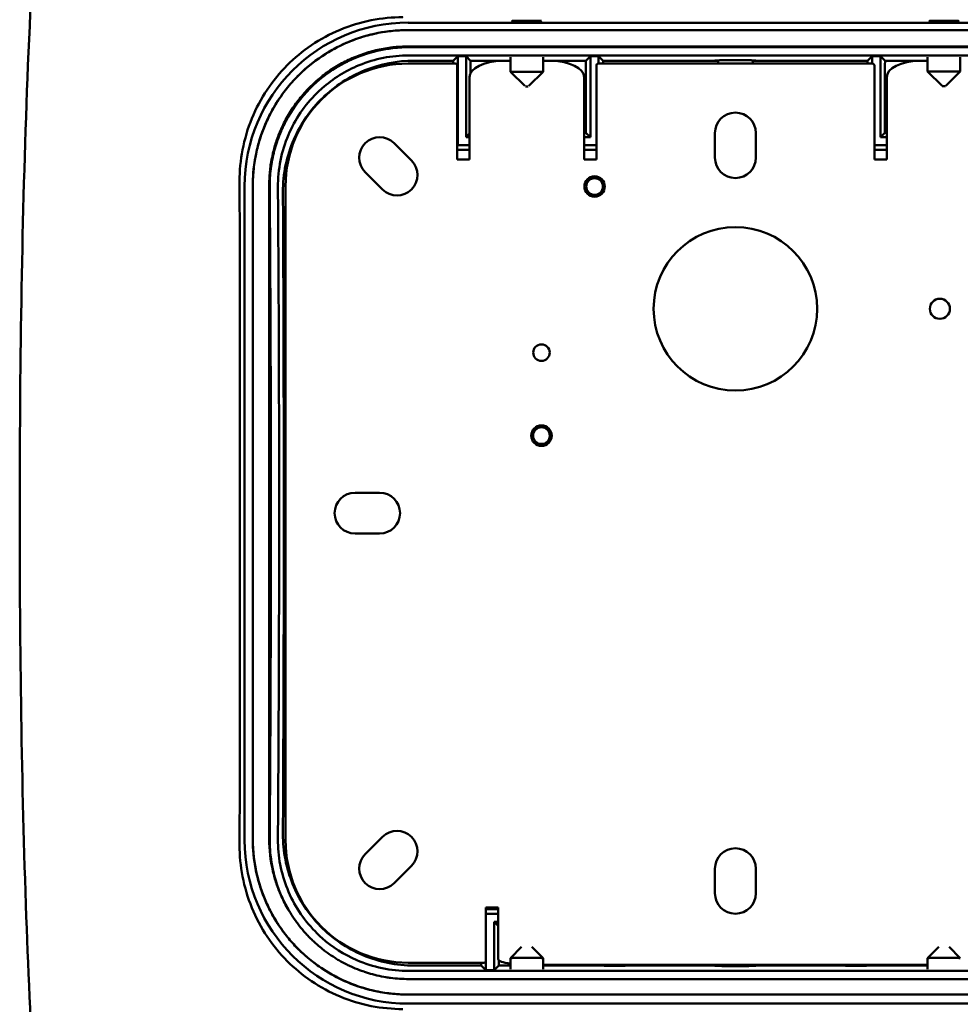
# Model space of a CAD drawing. Header units: millimetres. Extents: x 393 to 1646, y 391 to 1072.
# Tile 5 of 9: x 1110 to 1225, y 534 to 654. Entities that reach past the tile are written whole.
import ezdxf

# ---------------------------------------------------------------- set-up
doc = ezdxf.new("R2010")
doc.units = ezdxf.units.MM
doc.header["$LTSCALE"] = 4
doc.layers.add('Visibile (ISO)', color=7, linetype='Continuous', lineweight=50)

msp = doc.modelspace()

# ---------------------------------------------------------------- linework, layer by layer
at = {"layer": 'Visibile (ISO)'}
for p, q in [((1170.28, 654.19), (1170.29, 654.19)), ((1170.29, 654.19), (1173.28, 654.19)), ((1221.21, 654.24), (1221.17, 654.2)), ((1221.21, 654.24), (1221.3, 654.24)), ((1221.3, 654.24), (1221.61, 654.24)), ((1221.61, 654.24), (1224.35, 654.24)), ((1224.35, 654.24), (1224.39, 654.2)), ((1157.28, 654), (1237.28, 654)), ((1157.28, 653.1), (1237.28, 653.1)), ((1157.28, 653.09), (1237.28, 653.09)), ((1157.28, 651.09), (1237.28, 651.09)), ((1237.21, 651.01), (1157.35, 651.01)), ((1237.21, 651), (1157.35, 651)), ((1237.21, 650), (1157.35, 650)), ((1162.78, 649.35), (1158, 649.35)), ((1162.78, 649.35), (1163.35, 649.91)), ((1163.35, 649.91), (1164.35, 649.91)), ((1163.35, 649.91), (1163.35, 639)), ((1164.35, 649.91), (1164.91, 649.35)), ((1164.35, 640), (1164.35, 649.91)), ((1169.78, 649.35), (1164.91, 649.35)), ((1168.78, 649.33), (1169.78, 649.33)), ((1169.78, 647.99), (1169.78, 649.79)), ((1173.78, 647.99), (1173.78, 649.79)), ((1178.98, 649.35), (1173.78, 649.35)), ((1173.78, 649.33), (1174.78, 649.33)), ((1178.98, 649.35), (1179.55, 649.91)), ((1179.55, 649.91), (1180.55, 649.91)), ((1179.55, 649.91), (1179.55, 640)), ((1180.55, 649.91), (1181.11, 649.35)), ((1180.55, 649), (1180.55, 649.91)), ((1195.18, 649.35), (1181.11, 649.35)), ((1213.45, 649.35), (1199.38, 649.35)), ((1213.45, 649.35), (1214.01, 649.91)), ((1214.01, 649.91), (1215.01, 649.91)), ((1214.01, 649), (1214.01, 649.91)), ((1215.01, 649.91), (1215.58, 649.35)), ((1215.01, 640), (1215.01, 649.91)), ((1220.78, 649.35), (1215.58, 649.35)), ((1219.78, 649.33), (1220.78, 649.33)), ((1220.78, 648.04), (1220.78, 649.79)), ((1224.78, 648.04), (1224.78, 649.79)), ((1163.03, 649), (1157.28, 649)), ((1163.28, 637.25), (1163.28, 648.75)), ((1180.28, 648.75), (1180.28, 637.25)), ((1214.03, 649), (1180.53, 649)), ((1214.28, 637.25), (1214.28, 648.75)), ((1164.78, 639.99), (1164.78, 647.33)), ((1169.78, 647.99), (1173.78, 647.99)), ((1171.52, 646.26), (1169.78, 647.99)), ((1172.04, 646.26), (1173.78, 647.99)), ((1178.78, 647.33), (1178.78, 639.99)), ((1215.78, 639.99), (1215.78, 647.33)), ((1220.78, 648.04), (1224.78, 648.04)), ((1222.56, 646.26), (1220.78, 648.04)), ((1223, 646.26), (1224.78, 648.04)), ((1171.95, 646.19), (1171.61, 646.19)), ((1222.98, 646.24), (1222.58, 646.24)), ((1164.35, 640), (1164.78, 640.43)), ((1164.78, 640), (1164.35, 640)), ((1164.78, 639.99), (1164.78, 638)), ((1178.78, 640.54), (1179.01, 640.54)), ((1179.55, 640), (1178.78, 640)), ((1178.78, 638), (1178.78, 639.99)), ((1179.55, 640), (1179.01, 640.54)), ((1194.78, 637.5), (1194.78, 640.5)), ((1199.78, 640.5), (1199.78, 637.5)), ((1215.01, 640), (1215.55, 640.54)), ((1215.78, 640), (1215.01, 640)), ((1215.55, 640.54), (1215.78, 640.54)), ((1215.78, 639.99), (1215.78, 638)), ((1155.56, 639.25), (1157.68, 637.13)), ((1163.35, 639), (1163.28, 638.93)), ((1164.78, 638.46), (1163.28, 638.46)), ((1163.35, 639), (1164.78, 639)), ((1178.78, 639), (1180.28, 639)), ((1180.28, 638.46), (1178.78, 638.46)), ((1215.78, 639), (1214.28, 639)), ((1215.78, 638.46), (1214.28, 638.46)), ((1164.78, 637.25), (1163.28, 637.25)), ((1164.78, 638), (1164.78, 637.25)), ((1178.78, 637.25), (1178.78, 638)), ((1180.28, 637.25), (1178.78, 637.25)), ((1215.78, 637.25), (1214.28, 637.25)), ((1215.78, 638), (1215.78, 637.25)), ((1154.15, 633.6), (1152.02, 635.72)), ((1137.28, 554), (1137.28, 634)), ((1138.28, 554.1), (1138.28, 634.1)), ((1138.28, 554.1), (1138.29, 634.1)), ((1140.28, 554.1), (1140.29, 634.1)), ((1142.28, 634), (1142.28, 554)), ((1150.78, 596.5), (1153.78, 596.5)), ((1153.78, 591.5), (1150.78, 591.5)), ((1152.02, 552.28), (1154.15, 554.4)), ((1157.68, 550.87), (1155.56, 548.75)), ((1194.78, 547.5), (1194.78, 550.5)), ((1199.78, 550.5), (1199.78, 547.5)), ((1166.78, 539.25), (1166.78, 545.75)), ((1166.78, 545.75), (1168.28, 545.75)), ((1168.28, 545.75), (1168.28, 545)), ((1166.78, 545.55), (1168.28, 545.55)), ((1166.78, 545), (1168.28, 545)), ((1168.28, 542.73), (1168.28, 545)), ((1167.78, 544), (1168.28, 544)), ((1167.78, 544), (1168.28, 543.5)), ((1167.78, 538.09), (1167.78, 544)), ((1168.28, 542.73), (1168.28, 539.42)), ((1171.15, 540.93), (1169.78, 539.56)), ((1172.41, 540.93), (1173.78, 539.56)), ((1222.15, 540.93), (1220.78, 539.56)), ((1223.4, 540.93), (1224.78, 539.56)), ((1157.28, 539), (1166.53, 539)), ((1158, 538.65), (1166.21, 538.65)), ((1166.78, 538.09), (1166.21, 538.65)), ((1166.78, 538.09), (1166.78, 539.24)), ((1168.34, 538.65), (1167.78, 538.09)), ((1168.34, 538.65), (1169.78, 538.65)), ((1169.78, 539.56), (1169.78, 538.21)), ((1173.78, 539.56), (1173.78, 538.21)), ((1173.78, 538.73), (1220.78, 538.73)), ((1173.78, 538.65), (1181.21, 538.65)), ((1181.26, 538.6), (1181.21, 538.65)), ((1181.28, 538.73), (1181.26, 538.6)), ((1183.79, 538.6), (1181.26, 538.6)), ((1183.78, 538.73), (1183.79, 538.6)), ((1183.84, 538.65), (1183.79, 538.6)), ((1183.84, 538.65), (1195.18, 538.65)), ((1199.38, 538.65), (1210.71, 538.65)), ((1210.76, 538.6), (1210.71, 538.65)), ((1210.78, 538.73), (1210.76, 538.6)), ((1213.29, 538.6), (1210.76, 538.6)), ((1213.28, 538.73), (1213.29, 538.6)), ((1213.34, 538.65), (1213.29, 538.6)), ((1213.34, 538.65), (1220.78, 538.65)), ((1220.78, 539.56), (1220.78, 538.21)), ((1157.35, 538), (1237.21, 538)), ((1167.78, 538.09), (1166.78, 538.09)), ((1157.35, 537), (1237.21, 537)), ((1237.28, 535.11), (1157.28, 535.11)), ((1237.28, 535.1), (1157.28, 535.1)), ((1237.28, 534), (1157.28, 534))]:
    msp.add_line(p, q, dxfattribs=at)
for centre, radius in [((1180.07, 633.96), 1.25), ((1180.07, 633.96), 1.02), ((1197.28, 619), 10), ((1222.28, 619), 1.23), ((1173.57, 613.64), 1.01), ((1173.57, 603.48), 1.25), ((1173.57, 603.48), 1.02)]:
    msp.add_circle(centre, radius, dxfattribs=at)
for centre, radius, start, end in [((1157.28, 634), 15, 90, 180), ((1163.03, 648.75), 0.25, 0, 90), ((1180.53, 648.75), 0.25, 90, 180), ((1214.03, 648.75), 0.25, 0, 90), ((1197.28, 640.5), 2.5, 0, 180), ((1153.79, 637.49), 2.5, 45, 225), ((1197.28, 637.5), 2.5, 180, 0), ((1155.91, 635.37), 2.5, 225, 45), ((1150.78, 594), 2.5, 90, 270), ((1153.78, 594), 2.5, 270, 90), ((1155.91, 552.63), 2.5, 315, 135), ((1157.28, 554.1), 19, 179.9993, 193.25), ((1157.28, 554.1), 17, 179.9993, 193.2501), ((1157.28, 554), 15, 180, 270), ((1197.28, 550.5), 2.5, 0, 180), ((1153.79, 550.51), 2.5, 135, 315), ((1197.28, 547.5), 2.5, 180, 270), ((1197.28, 547.5), 2.5, 270, 0), ((1166.53, 539.25), 0.25, 270, 0)]:
    msp.add_arc(centre, radius, start, end, dxfattribs=at)
msp.add_ellipse((1171.78, 654.21), major_axis=(1.8, 0), ratio=0.017455, dxfattribs=at)
for centre, major_axis, ratio, start_param, end_param in [((1222.78, 654.21), (1.8, 0), 0.017455, 2.645767, 6.77898), ((1222.78, 654.21), (1.8, 0), 0.017455, 1.07391, 2.068613), ((1157.28, 634), (-14.15, 14.15), 0.999695, 5.497939, 7.068431), ((1157.01, 594), (0, -335), 0.017455, 1.735722, 1.736776), ((1168.78, 647.33), (-4, 0), 0.5, 4.712389, 6.283185), ((1170.68, 594), (0, 335), 0.017455, 1.404817, 1.409415), ((1174.78, 647.33), (4, 0), 0.5, 0, 1.570796), ((1173.21, 594), (0, 335), 0.017455, 4.851769, 4.878369), ((1186.88, 594), (0, 335), 0.017455, 1.404817, 1.405871), ((1197.28, 649.37), (-2.5, 0), 0.017455, 2.570694, 6.854087), ((1207.68, 594), (0, -335), 0.017455, 1.735722, 1.736775), ((1221.34, 594), (0, -335), 0.017455, 4.546411, 4.57301), ((1219.78, 647.33), (-4, 0), 0.5, 4.712389, 6.283185), ((1130.86, 594), (0, 335), 0.017455, 4.590844, 4.833937), ((1157.28, 554), (-14.15, -14.15), 0.999695, 5.497939, 7.068431), ((1160.45, 594), (0, -335), 0.017455, 1.404818, 1.405871), ((1172.28, 539.42), (-4, 0), 0.173648, 0, 0.895782), ((1174.11, 594), (0, 335), 0.017455, 1.734811, 1.736775), ((1171.78, 539.56), (-2, 0), 0.017452, 3.141593, 6.283185), ((1175.45, 594), (0, -335), 0.017455, 1.404818, 1.40505), ((1189.61, 594), (0, 335), 0.017455, 1.736543, 1.736775), ((1197.28, 538.63), (2.5, 0), 0.017455, 2.570694, 6.854087), ((1204.95, 594), (0, -335), 0.017455, 1.404817, 1.40505), ((1219.11, 594), (0, 335), 0.017455, 1.736543, 1.736776), ((1222.78, 539.56), (-2, 0), 0.017452, 3.141593, 6.283185)]:
    msp.add_ellipse(centre, major_axis=major_axis, ratio=ratio, start_param=start_param, end_param=end_param, dxfattribs=at)
for points, knots in [([(1109.78, 594), (1109.78, 611.27), (1110.02, 628.59), (1111.31, 662.58), (1112.35, 679.36), (1116.13, 711.22), (1118.78, 726.51), (1127.21, 753.09), (1132.65, 765), (1144.01, 778.14), (1147.38, 781.31), (1156.8, 788.25), (1163.5, 791.53), (1176.64, 795.45), (1183.06, 796.49), (1192.07, 797.1), (1194.68, 797.18), (1197.28, 797.18)], [0, 0, 0, 0, 5.180434, 5.180434, 10.322427, 10.322427, 15.256179, 15.256179, 19.504039, 19.504039, 21.003995, 21.003995, 23.269108, 23.269108, 25.20007, 25.20007, 25.98097, 25.98097, 25.98097, 25.98097]), ([(1197.28, 797.18), (1206.87, 797.18), (1216.7, 796.03), (1233.17, 790.67), (1240.22, 786.84), (1250.61, 778.26), (1254.56, 773.83), (1262.09, 763.09), (1265.4, 756.5), (1271.45, 741.19), (1273.91, 732.25), (1278.3, 711.61), (1279.94, 699.69), (1282.6, 673.14), (1283.44, 658.34), (1284.56, 627.09), (1284.78, 610.52), (1284.78, 594)], [0, 0, 0, 0, 2.87654, 2.87654, 5.316728, 5.316728, 7.249789, 7.249789, 9.689693, 9.689693, 12.711757, 12.711757, 16.507434, 16.507434, 21.032995, 21.032995, 25.988816, 25.988816, 25.988816, 25.988816]), ([(1156.61, 654.67), (1156.61, 654.67), (1156.61, 654.67), (1156.61, 654.67), (1155.35, 654.67), (1154.05, 654.55), (1151.46, 654.04), (1150.18, 653.65), (1147.72, 652.62), (1146.54, 651.99), (1144.36, 650.51), (1143.37, 649.68), (1141.6, 647.9), (1140.77, 646.89), (1139.3, 644.7), (1138.67, 643.52), (1137.66, 641.05), (1137.28, 639.76), (1136.78, 637.17), (1136.66, 635.87), (1136.66, 634.62)], [12.117028, 12.117028, 12.117028, 12.117028, 12.117045, 12.117045, 12.117045, 12.494833, 12.494833, 12.872621, 12.872621, 13.250409, 13.250409, 13.628197, 13.628197, 14.008399, 14.008399, 14.388601, 14.388601, 14.768804, 14.768804, 15.148374, 15.148374, 15.148374, 15.148374]), ([(1140.29, 642.59), (1140.6, 643.22), (1140.95, 643.83), (1141.71, 645.01), (1142.12, 645.57), (1143.01, 646.66), (1143.48, 647.18), (1144.49, 648.16), (1145.02, 648.63), (1146.12, 649.49), (1146.7, 649.89), (1147.89, 650.63), (1148.5, 650.96), (1149.77, 651.56), (1150.43, 651.83), (1151.75, 652.29), (1152.43, 652.48), (1153.79, 652.79), (1154.48, 652.9), (1155.87, 653.06), (1156.57, 653.09), (1157.28, 653.09)], [0, 0, 0, 0, 0.210736, 0.210736, 0.421472, 0.421472, 0.632208, 0.632208, 0.842944, 0.842944, 1.05368, 1.05368, 1.264415, 1.264415, 1.475151, 1.475151, 1.685887, 1.685887, 1.896623, 1.896623, 2.107359, 2.107359, 2.107359, 2.107359]), ([(1157.28, 653.1), (1154.81, 653.1), (1152.36, 652.62), (1149.07, 651.27), (1148.12, 650.78), (1147.21, 650.21)], [0, 0, 0, 0, 0.740978, 0.740978, 1.063562, 1.063562, 1.063562, 1.063562]), ([(1142.08, 641.7), (1142.36, 642.26), (1142.67, 642.81), (1143.35, 643.86), (1143.72, 644.36), (1144.51, 645.34), (1144.94, 645.8), (1145.84, 646.68), (1146.31, 647.1), (1147.3, 647.87), (1147.81, 648.23), (1148.88, 648.89), (1149.43, 649.19), (1150.56, 649.72), (1151.15, 649.96), (1152.33, 650.37), (1152.94, 650.54), (1154.16, 650.82), (1154.78, 650.92), (1156.02, 651.06), (1156.65, 651.09), (1157.28, 651.09)], [0, 0, 0, 0, 0.210736, 0.210736, 0.421472, 0.421472, 0.632208, 0.632208, 0.842944, 0.842944, 1.05368, 1.05368, 1.264415, 1.264415, 1.475151, 1.475151, 1.685887, 1.685887, 1.896623, 1.896623, 2.107359, 2.107359, 2.107359, 2.107359]), ([(1157.35, 651.01), (1156.18, 651.01), (1155.02, 650.89), (1152.73, 650.41), (1151.62, 650.06), (1148.53, 648.71), (1146.69, 647.44), (1144.17, 644.84), (1143.32, 643.71), (1142.61, 642.49)], [-2.6896, -2.6896, -2.6896, -2.6896, -2.339885, -2.339885, -1.989784, -1.989784, -1.326995, -1.326995, -0.903033, -0.903033, -0.903033, -0.903033]), ([(1157.35, 651), (1156.6, 651), (1155.86, 650.95), (1155.12, 650.85), (1154.56, 650.78), (1154.02, 650.68), (1153.47, 650.55), (1153.29, 650.51), (1153.11, 650.47), (1152.93, 650.42), (1152.59, 650.33), (1152.26, 650.22), (1151.93, 650.11)], [0, 0, 0, 0, 0.2108613, 0.2108613, 0.2108613, 0.3690072, 0.3690072, 0.3690072, 0.4217225, 0.4217225, 0.4217225, 0.5210716, 0.5210716, 0.5210716, 0.5210716]), ([(1158, 649.35), (1155.94, 649.35), (1153.9, 648.95), (1150.06, 647.4), (1148.31, 646.26), (1145.32, 643.37), (1144.12, 641.63), (1142.85, 638.7), (1142.51, 637.65), (1142.07, 635.49), (1141.96, 634.39), (1141.96, 633.28)], [0, 0, 0, 0, 0.618817, 0.618817, 1.242912, 1.242912, 1.873993, 1.873993, 2.207675, 2.207675, 2.541203, 2.541203, 2.541203, 2.541203]), ([(1147.21, 650.21), (1146.03, 649.47), (1144.93, 648.61), (1143.43, 647.13), (1142.97, 646.62), (1142.53, 646.08)], [1.0635618, 1.0635618, 1.0635618, 1.0635618, 1.4827095, 1.4827095, 1.6919168, 1.6919168, 1.6919168, 1.6919168]), ([(1151.93, 650.11), (1151.91, 650.11), (1151.88, 650.1), (1151.86, 650.09), (1151.69, 650.03), (1151.51, 649.97), (1151.34, 649.9), (1151.08, 649.8), (1150.82, 649.7), (1150.56, 649.59), (1150.47, 649.55), (1150.39, 649.51), (1150.3, 649.47), (1150.14, 649.4), (1149.97, 649.32), (1149.8, 649.23), (1149.72, 649.19), (1149.63, 649.15), (1149.55, 649.11), (1149.3, 648.98), (1149.06, 648.85), (1148.82, 648.71), (1148.66, 648.61), (1148.5, 648.52), (1148.34, 648.42), (1148.02, 648.22), (1147.72, 648.01), (1147.41, 647.8), (1147.26, 647.69), (1147.11, 647.58), (1146.97, 647.46), (1146.67, 647.24), (1146.38, 647), (1146.11, 646.75), (1145.97, 646.63), (1145.83, 646.5), (1145.69, 646.38), (1145.55, 646.25), (1145.42, 646.11), (1145.28, 645.98)], [0.5210716, 0.5210716, 0.5210716, 0.5210716, 0.5271531, 0.5271531, 0.5271531, 0.5798685, 0.5798685, 0.5798685, 0.6589414, 0.6589414, 0.6589414, 0.6852991, 0.6852991, 0.6852991, 0.7380144, 0.7380144, 0.7380144, 0.764372, 0.764372, 0.764372, 0.843445, 0.843445, 0.843445, 0.8961603, 0.8961603, 0.8961603, 1.001591, 1.001591, 1.001591, 1.0543063, 1.0543063, 1.0543063, 1.1597369, 1.1597369, 1.1597369, 1.2124522, 1.2124522, 1.2124522, 1.2664421, 1.2664421, 1.2664421, 1.2664421]), ([(1157.35, 650), (1155.26, 650), (1153.2, 649.59), (1149.61, 648.12), (1148.08, 647.16), (1146.74, 645.98)], [0, 0, 0, 0, 0.625099, 0.625099, 1.163751, 1.163751, 1.163751, 1.163751]), ([(1142.53, 646.08), (1141.41, 644.7), (1140.49, 643.18), (1139.28, 640.32), (1138.89, 639.05), (1138.32, 636.16), (1138.28, 634.89), (1138.28, 634.1)], [1.691917, 1.691917, 1.691917, 1.691917, 2.224301, 2.224301, 2.620889, 2.620889, 3.105591, 3.105591, 3.105591, 3.105591]), ([(1145.28, 645.98), (1145.22, 645.91), (1145.16, 645.85), (1145.1, 645.79), (1145.03, 645.72), (1144.97, 645.65), (1144.9, 645.58), (1144.78, 645.45), (1144.65, 645.31), (1144.53, 645.17), (1144.47, 645.1), (1144.41, 645.03), (1144.35, 644.96), (1144.17, 644.74), (1143.99, 644.52), (1143.82, 644.3), (1143.71, 644.16), (1143.6, 644.01), (1143.49, 643.85), (1143.28, 643.55), (1143.07, 643.24), (1142.88, 642.92), (1142.78, 642.77), (1142.69, 642.61), (1142.59, 642.45), (1142.41, 642.12), (1142.23, 641.79), (1142.07, 641.46), (1141.99, 641.29), (1141.91, 641.12), (1141.83, 640.95), (1141.68, 640.61), (1141.54, 640.27), (1141.41, 639.92), (1141.35, 639.74), (1141.28, 639.57), (1141.22, 639.39), (1141.11, 639.03), (1141, 638.68), (1140.9, 638.32), (1140.86, 638.14), (1140.81, 637.95), (1140.77, 637.77), (1140.69, 637.41), (1140.62, 637.04), (1140.56, 636.67), (1140.53, 636.49), (1140.5, 636.3), (1140.48, 636.12), (1140.43, 635.75), (1140.4, 635.38), (1140.38, 635.01), (1140.36, 634.63), (1140.35, 634.26), (1140.35, 633.89)], [1.266442, 1.266442, 1.266442, 1.266442, 1.291525, 1.291525, 1.291525, 1.317883, 1.317883, 1.317883, 1.370598, 1.370598, 1.370598, 1.396956, 1.396956, 1.396956, 1.476029, 1.476029, 1.476029, 1.528744, 1.528744, 1.528744, 1.634175, 1.634175, 1.634175, 1.68689, 1.68689, 1.68689, 1.792321, 1.792321, 1.792321, 1.845036, 1.845036, 1.845036, 1.950467, 1.950467, 1.950467, 2.003182, 2.003182, 2.003182, 2.108613, 2.108613, 2.108613, 2.161328, 2.161328, 2.161328, 2.266758, 2.266758, 2.266758, 2.319474, 2.319474, 2.319474, 2.424904, 2.424904, 2.424904, 2.530335, 2.530335, 2.530335, 2.530335]), ([(1146.74, 645.98), (1146.52, 645.79), (1146.31, 645.59), (1144.63, 643.93), (1143.44, 642.19), (1142.2, 639.26), (1141.88, 638.22), (1141.45, 636.08), (1141.34, 634.99), (1141.35, 633.89)], [1.163751, 1.163751, 1.163751, 1.163751, 1.250015, 1.250015, 1.87487, 1.87487, 2.202594, 2.202594, 2.530335, 2.530335, 2.530335, 2.530335]), ([(1138.79, 638.46), (1138.86, 638.74), (1138.93, 639.03), (1139.09, 639.59), (1139.18, 639.87), (1139.37, 640.43), (1139.47, 640.71), (1139.68, 641.25), (1139.79, 641.53), (1140.03, 642.06), (1140.16, 642.33), (1140.29, 642.59)], [2.1073591, 2.1073591, 2.1073591, 2.1073591, 2.1954803, 2.1954803, 2.2836015, 2.2836015, 2.3717228, 2.3717228, 2.459844, 2.459844, 2.5479652, 2.5479652, 2.5479652, 2.5479652]), ([(1142.61, 642.49), (1142.22, 641.8), (1141.87, 641.09), (1141.31, 639.7), (1141.09, 639.03), (1140.91, 638.36)], [-0.9030332, -0.9030332, -0.9030332, -0.9030332, -0.6639544, -0.6639544, -0.4534561, -0.4534561, -0.4534561, -0.4534561]), ([(1140.74, 638), (1140.8, 638.25), (1140.86, 638.51), (1141.01, 639.01), (1141.09, 639.27), (1141.25, 639.76), (1141.34, 640.01), (1141.53, 640.5), (1141.63, 640.75), (1141.85, 641.23), (1141.96, 641.46), (1142.08, 641.7)], [2.1073591, 2.1073591, 2.1073591, 2.1073591, 2.1954803, 2.1954803, 2.2836015, 2.2836015, 2.3717228, 2.3717228, 2.459844, 2.459844, 2.5479652, 2.5479652, 2.5479652, 2.5479652]), ([(1138.29, 634.1), (1138.29, 634.29), (1138.29, 634.49), (1138.3, 634.95), (1138.31, 635.21), (1138.35, 635.76), (1138.38, 636.05), (1138.46, 636.68), (1138.51, 637.02), (1138.63, 637.72), (1138.71, 638.1), (1138.79, 638.46)], [2.5479652, 2.5479652, 2.5479652, 2.5479652, 2.6592936, 2.6592936, 2.7706219, 2.7706219, 2.8819502, 2.8819502, 2.9932786, 2.9932786, 3.1046069, 3.1046069, 3.1046069, 3.1046069]), ([(1140.29, 634.1), (1140.29, 634.27), (1140.29, 634.45), (1140.3, 634.87), (1140.31, 635.09), (1140.35, 635.58), (1140.37, 635.85), (1140.44, 636.41), (1140.48, 636.71), (1140.59, 637.34), (1140.66, 637.67), (1140.74, 638)], [2.5479652, 2.5479652, 2.5479652, 2.5479652, 2.6592936, 2.6592936, 2.7706219, 2.7706219, 2.8819502, 2.8819502, 2.9932786, 2.9932786, 3.1046069, 3.1046069, 3.1046069, 3.1046069]), ([(1140.34, 633.89), (1140.41, 624.66), (1140.45, 615.44), (1140.53, 582.81), (1140.37, 558.28), (1140.34, 554.11)], [-1.743169, -1.743169, -1.743169, -1.743169, -1.250331, -1.250331, 0, 0, 0, 0]), ([(1140.35, 633.89), (1140.35, 633.68), (1140.35, 633.48), (1140.35, 633.27), (1140.35, 633.12), (1140.36, 632.97), (1140.36, 632.82), (1140.36, 632.76), (1140.36, 632.71), (1140.36, 632.66), (1140.36, 632.56), (1140.36, 632.46), (1140.36, 632.36), (1140.36, 632.31), (1140.36, 632.26), (1140.36, 632.2), (1140.36, 632.1), (1140.36, 632), (1140.36, 631.9), (1140.36, 631.85), (1140.36, 631.8), (1140.36, 631.75), (1140.36, 631.64), (1140.36, 631.54), (1140.37, 631.43), (1140.37, 631.38), (1140.37, 631.32), (1140.37, 631.27), (1140.37, 631.16), (1140.37, 631.05), (1140.37, 630.93), (1140.37, 630.87), (1140.37, 630.82), (1140.37, 630.76), (1140.37, 630.64), (1140.37, 630.52), (1140.37, 630.39), (1140.37, 630.33), (1140.37, 630.27), (1140.37, 630.2), (1140.38, 630.01), (1140.38, 629.82), (1140.38, 629.61), (1140.38, 629.48), (1140.38, 629.34), (1140.38, 629.2), (1140.38, 628.92), (1140.38, 628.63), (1140.39, 628.32), (1140.39, 628.17), (1140.39, 628.02), (1140.39, 627.86), (1140.39, 627.39), (1140.4, 626.9), (1140.4, 626.38), (1140.4, 626.03), (1140.4, 625.68), (1140.4, 625.31), (1140.41, 624.58), (1140.41, 623.8), (1140.42, 622.99), (1140.42, 622.58), (1140.42, 622.17), (1140.42, 621.74), (1140.43, 620.89), (1140.43, 620), (1140.44, 619.07), (1140.44, 618.6), (1140.44, 618.13), (1140.44, 617.65), (1140.45, 616.68), (1140.45, 615.68), (1140.46, 614.64), (1140.46, 614.12), (1140.46, 613.59), (1140.46, 613.05), (1140.46, 611.98), (1140.47, 610.87), (1140.47, 609.73), (1140.47, 609.16), (1140.47, 608.58), (1140.48, 608), (1140.48, 606.82), (1140.48, 605.62), (1140.48, 604.38), (1140.49, 603.76), (1140.49, 603.13), (1140.49, 602.5), (1140.49, 601.23), (1140.49, 599.93), (1140.49, 598.6), (1140.49, 597.94), (1140.49, 597.27), (1140.49, 596.59), (1140.49, 595.57), (1140.49, 594.54), (1140.49, 593.49), (1140.49, 593.14), (1140.49, 592.79), (1140.49, 592.44), (1140.49, 591.73), (1140.49, 591.02), (1140.49, 590.3), (1140.49, 589.94), (1140.49, 589.58), (1140.49, 589.22), (1140.49, 588.68), (1140.49, 588.13), (1140.49, 587.58), (1140.49, 587.39), (1140.49, 587.21), (1140.49, 587.02), (1140.49, 586.75), (1140.49, 586.47), (1140.49, 586.19), (1140.49, 586.1), (1140.49, 586.01), (1140.49, 585.91), (1140.49, 585.73), (1140.49, 585.54), (1140.49, 585.35), (1140.49, 585.26), (1140.49, 585.17), (1140.49, 585.07), (1140.49, 584.89), (1140.49, 584.7), (1140.49, 584.51), (1140.49, 584.42), (1140.49, 584.32), (1140.49, 584.23), (1140.49, 584.05), (1140.48, 583.86), (1140.48, 583.67), (1140.48, 583.58), (1140.48, 583.49), (1140.48, 583.4), (1140.48, 583.12), (1140.48, 582.85), (1140.48, 582.57), (1140.48, 582.39), (1140.48, 582.21), (1140.48, 582.02), (1140.48, 581.66), (1140.48, 581.3), (1140.48, 580.94), (1140.48, 580.76), (1140.48, 580.58), (1140.48, 580.4), (1140.48, 580.04), (1140.48, 579.68), (1140.47, 579.32), (1140.47, 579.14), (1140.47, 578.97), (1140.47, 578.79), (1140.47, 578.25), (1140.47, 577.72), (1140.47, 577.19), (1140.47, 576.84), (1140.47, 576.48), (1140.46, 576.13), (1140.46, 575.07), (1140.46, 574.01), (1140.45, 572.95), (1140.45, 572.24), (1140.45, 571.52), (1140.44, 570.8), (1140.44, 569.37), (1140.43, 567.91), (1140.42, 566.41), (1140.42, 565.66), (1140.42, 564.9), (1140.41, 564.13), (1140.41, 562.97), (1140.4, 561.78), (1140.39, 560.56), (1140.39, 560.16), (1140.39, 559.74), (1140.38, 559.33), (1140.38, 558.5), (1140.37, 557.65), (1140.37, 556.78), (1140.36, 555.91), (1140.36, 555.02), (1140.35, 554.11)], [-12.085049, -12.085049, -12.085049, -12.085049, -12.023855, -12.023855, -12.023855, -11.97796, -11.97796, -11.97796, -11.962662, -11.962662, -11.962662, -11.932065, -11.932065, -11.932065, -11.916766, -11.916766, -11.916766, -11.88617, -11.88617, -11.88617, -11.870871, -11.870871, -11.870871, -11.840274, -11.840274, -11.840274, -11.824976, -11.824976, -11.824976, -11.794379, -11.794379, -11.794379, -11.779081, -11.779081, -11.779081, -11.748484, -11.748484, -11.748484, -11.733186, -11.733186, -11.733186, -11.68729, -11.68729, -11.68729, -11.656694, -11.656694, -11.656694, -11.5955, -11.5955, -11.5955, -11.564903, -11.564903, -11.564903, -11.473113, -11.473113, -11.473113, -11.411919, -11.411919, -11.411919, -11.289532, -11.289532, -11.289532, -11.228338, -11.228338, -11.228338, -11.105951, -11.105951, -11.105951, -11.044757, -11.044757, -11.044757, -10.92237, -10.92237, -10.92237, -10.861177, -10.861177, -10.861177, -10.738789, -10.738789, -10.738789, -10.677596, -10.677596, -10.677596, -10.555208, -10.555208, -10.555208, -10.494015, -10.494015, -10.494015, -10.371628, -10.371628, -10.371628, -10.310434, -10.310434, -10.310434, -10.218644, -10.218644, -10.218644, -10.188047, -10.188047, -10.188047, -10.126853, -10.126853, -10.126853, -10.096256, -10.096256, -10.096256, -10.050361, -10.050361, -10.050361, -10.035063, -10.035063, -10.035063, -10.012115, -10.012115, -10.012115, -10.004466, -10.004466, -10.004466, -9.989168, -9.989168, -9.989168, -9.981518, -9.981518, -9.981518, -9.96622, -9.96622, -9.96622, -9.958571, -9.958571, -9.958571, -9.943272, -9.943272, -9.943272, -9.935623, -9.935623, -9.935623, -9.912676, -9.912676, -9.912676, -9.897377, -9.897377, -9.897377, -9.86678, -9.86678, -9.86678, -9.851482, -9.851482, -9.851482, -9.820885, -9.820885, -9.820885, -9.805587, -9.805587, -9.805587, -9.759691, -9.759691, -9.759691, -9.729095, -9.729095, -9.729095, -9.637304, -9.637304, -9.637304, -9.576111, -9.576111, -9.576111, -9.453723, -9.453723, -9.453723, -9.39253, -9.39253, -9.39253, -9.300739, -9.300739, -9.300739, -9.270143, -9.270143, -9.270143, -9.208949, -9.208949, -9.208949, -9.147755, -9.147755, -9.147755, -9.147755]), ([(1141.35, 554.11), (1141.43, 566.41), (1141.47, 574.7), (1141.53, 608.03), (1141.41, 625.41), (1141.36, 632.44), (1141.35, 633.17), (1141.35, 633.89)], [-12.085049, -12.085049, -12.085049, -12.085049, -11.257412, -11.257412, -9.366026, -9.366026, -9.147755, -9.147755, -9.147755, -9.147755]), ([(1141.96, 633.28), (1141.98, 630.71), (1141.99, 628.13), (1142.05, 613.58), (1142.07, 601.56), (1142.06, 581.03), (1142.04, 572.52), (1141.99, 560.93), (1141.98, 557.82), (1141.96, 554.72)], [3.858719, 3.858719, 3.858719, 3.858719, 4.638123, 4.638123, 8.247778, 8.247778, 10.806208, 10.806208, 11.744705, 11.744705, 11.744705, 11.744705]), ([(1197.28, 390.82), (1187.69, 390.82), (1177.85, 391.97), (1161.38, 397.33), (1154.33, 401.16), (1143.94, 409.74), (1140, 414.17), (1132.46, 424.92), (1129.15, 431.52), (1123.1, 446.82), (1120.64, 455.76), (1116.26, 476.41), (1114.62, 488.33), (1111.96, 514.88), (1111.12, 529.69), (1110, 560.93), (1109.78, 577.49), (1109.78, 594)], [0, 0, 0, 0, 2.877562, 2.877562, 5.317628, 5.317628, 7.250702, 7.250702, 9.691442, 9.691442, 12.713461, 12.713461, 16.509581, 16.509581, 21.035256, 21.035256, 25.988815, 25.988815, 25.988815, 25.988815]), ([(1284.78, 594), (1284.78, 576.73), (1284.54, 559.41), (1283.25, 525.42), (1282.2, 508.64), (1278.42, 476.78), (1275.78, 461.49), (1267.35, 434.91), (1261.9, 423), (1250.54, 409.86), (1247.17, 406.69), (1237.76, 399.75), (1231.05, 396.47), (1217.92, 392.55), (1211.5, 391.51), (1202.49, 390.9), (1199.88, 390.82), (1197.28, 390.82)], [0, 0, 0, 0, 5.180435, 5.180435, 10.322529, 10.322529, 15.256228, 15.256228, 19.503991, 19.503991, 21.00396, 21.00396, 23.269089, 23.269089, 25.200011, 25.200011, 25.980971, 25.980971, 25.980971, 25.980971]), ([(1140.34, 554.11), (1140.33, 552.95), (1140.45, 551.78), (1140.74, 550.31), (1140.82, 549.97), (1140.91, 549.64)], [-2.6895714, -2.6895714, -2.6895714, -2.6895714, -2.3398706, -2.3398706, -2.2374279, -2.2374279, -2.2374279, -2.2374279]), ([(1140.35, 554.11), (1140.34, 553.37), (1140.39, 552.62), (1140.48, 551.88), (1140.55, 551.33), (1140.65, 550.78), (1140.77, 550.24), (1140.81, 550.06), (1140.85, 549.88), (1140.9, 549.7), (1141, 549.34), (1141.1, 548.98), (1141.22, 548.63), (1141.28, 548.45), (1141.34, 548.27), (1141.4, 548.1), (1141.5, 547.84), (1141.61, 547.58), (1141.72, 547.32), (1141.75, 547.23), (1141.79, 547.15), (1141.83, 547.06), (1141.9, 546.89), (1141.98, 546.72), (1142.06, 546.56), (1142.1, 546.47), (1142.15, 546.39), (1142.19, 546.31), (1142.31, 546.06), (1142.45, 545.81), (1142.59, 545.57), (1142.68, 545.41), (1142.77, 545.25), (1142.87, 545.09), (1143.06, 544.77), (1143.27, 544.46), (1143.48, 544.16), (1143.59, 544.01), (1143.7, 543.86), (1143.81, 543.71), (1144.04, 543.41), (1144.27, 543.13), (1144.52, 542.84), (1144.64, 542.7), (1144.77, 542.57), (1144.89, 542.43), (1145.02, 542.29), (1145.15, 542.16), (1145.28, 542.02)], [0, 0, 0, 0, 0.210859, 0.210859, 0.210859, 0.369003, 0.369003, 0.369003, 0.421718, 0.421718, 0.421718, 0.527148, 0.527148, 0.527148, 0.579862, 0.579862, 0.579862, 0.658935, 0.658935, 0.658935, 0.685292, 0.685292, 0.685292, 0.738007, 0.738007, 0.738007, 0.764364, 0.764364, 0.764364, 0.843436, 0.843436, 0.843436, 0.896151, 0.896151, 0.896151, 1.001581, 1.001581, 1.001581, 1.054295, 1.054295, 1.054295, 1.159725, 1.159725, 1.159725, 1.21244, 1.21244, 1.21244, 1.265379, 1.265379, 1.265379, 1.265379]), ([(1141.35, 554.11), (1141.33, 552.02), (1141.73, 549.96), (1143.28, 546.09), (1144.43, 544.33), (1146.16, 542.56), (1146.44, 542.28), (1146.74, 542.02)], [0, 0, 0, 0, 0.625099, 0.625099, 1.250015, 1.250015, 1.368156, 1.368156, 1.368156, 1.368156]), ([(1141.96, 554.72), (1141.96, 552.63), (1142.36, 550.57), (1143.93, 546.7), (1145.09, 544.93), (1148.04, 541.95), (1149.78, 540.76), (1152.71, 539.51), (1153.74, 539.19), (1155.85, 538.76), (1156.92, 538.65), (1158, 538.65)], [0, 0, 0, 0, 0.630217, 0.630217, 1.263537, 1.263537, 1.894457, 1.894457, 2.218148, 2.218148, 2.541658, 2.541658, 2.541658, 2.541658]), ([(1136.66, 553.38), (1136.66, 552.13), (1136.78, 550.83), (1137.28, 548.24), (1137.66, 546.96), (1138.67, 544.49), (1139.3, 543.3), (1140.76, 541.11), (1141.6, 540.1), (1143.36, 538.32), (1144.36, 537.49), (1146.54, 536.02), (1147.72, 535.38), (1150.18, 534.35), (1151.46, 533.96), (1154.05, 533.45), (1155.35, 533.33), (1156.61, 533.33)], [3.025795, 3.025795, 3.025795, 3.025795, 3.405399, 3.405399, 3.785601, 3.785601, 4.165803, 4.165803, 4.546005, 4.546005, 4.923793, 4.923793, 5.301581, 5.301581, 5.679369, 5.679369, 6.057141, 6.057141, 6.057141, 6.057141]), ([(1138.28, 554.1), (1138.28, 551.63), (1138.76, 549.18), (1140.4, 545.17), (1141.36, 543.56), (1142.53, 542.12)], [0, 0, 0, 0, 0.740978, 0.740978, 1.298556, 1.298556, 1.298556, 1.298556]), ([(1138.79, 549.74), (1139.02, 548.77), (1139.32, 547.82), (1139.88, 546.46), (1140.08, 546.03), (1140.29, 545.61)], [0.4406893, 0.4406893, 0.4406893, 0.4406893, 0.7407467, 0.7407467, 0.8821001, 0.8821001, 0.8821001, 0.8821001]), ([(1140.29, 545.61), (1140.16, 545.87), (1140.03, 546.14), (1139.79, 546.67), (1139.68, 546.95), (1139.47, 547.5), (1139.37, 547.77), (1139.18, 548.33), (1139.09, 548.61), (1138.93, 549.17), (1138.86, 549.46), (1138.79, 549.74)], [0.4406893, 0.4406893, 0.4406893, 0.4406893, 0.5289715, 0.5289715, 0.6172536, 0.6172536, 0.7055358, 0.7055358, 0.793818, 0.793818, 0.8821001, 0.8821001, 0.8821001, 0.8821001]), ([(1142.08, 546.5), (1141.96, 546.74), (1141.85, 546.97), (1141.63, 547.46), (1141.53, 547.7), (1141.34, 548.19), (1141.25, 548.44), (1141.09, 548.94), (1141.01, 549.19), (1140.86, 549.69), (1140.8, 549.95), (1140.74, 550.2)], [0.4406893, 0.4406893, 0.4406893, 0.4406893, 0.5289715, 0.5289715, 0.6172536, 0.6172536, 0.7055358, 0.7055358, 0.793818, 0.793818, 0.8821001, 0.8821001, 0.8821001, 0.8821001]), ([(1140.91, 549.64), (1141.12, 548.85), (1141.39, 548.07), (1141.95, 546.75), (1142.22, 546.21), (1142.51, 545.69)], [-2.2374279, -2.2374279, -2.2374279, -2.2374279, -1.9897848, -1.9897848, -1.8089598, -1.8089598, -1.8089598, -1.8089598]), ([(1157.28, 535.11), (1156.57, 535.11), (1155.87, 535.15), (1154.48, 535.3), (1153.78, 535.42), (1152.41, 535.73), (1151.74, 535.92), (1150.41, 536.38), (1149.76, 536.64), (1148.49, 537.25), (1147.87, 537.58), (1146.69, 538.32), (1146.11, 538.72), (1145.01, 539.58), (1144.48, 540.04), (1143.48, 541.03), (1143.01, 541.55), (1142.12, 542.63), (1141.71, 543.2), (1140.95, 544.37), (1140.6, 544.98), (1140.29, 545.61)], [0.8821, 0.8821, 0.8821, 0.8821, 1.092578, 1.092578, 1.303056, 1.303056, 1.513534, 1.513534, 1.724012, 1.724012, 1.93449, 1.93449, 2.144968, 2.144968, 2.355445, 2.355445, 2.565923, 2.565923, 2.776401, 2.776401, 2.986879, 2.986879, 2.986879, 2.986879]), ([(1142.53, 542.12), (1142.91, 541.65), (1143.32, 541.19), (1144.8, 539.7), (1145.96, 538.77), (1147.21, 537.99)], [1.298556, 1.298556, 1.298556, 1.298556, 1.4827095, 1.4827095, 1.9269547, 1.9269547, 1.9269547, 1.9269547]), ([(1145.28, 542.02), (1145.35, 541.96), (1145.41, 541.89), (1145.48, 541.83), (1145.55, 541.76), (1145.61, 541.7), (1145.68, 541.63), (1145.82, 541.51), (1145.95, 541.38), (1146.09, 541.26), (1146.16, 541.2), (1146.23, 541.14), (1146.3, 541.07), (1146.52, 540.89), (1146.73, 540.72), (1146.95, 540.55), (1147.1, 540.43), (1147.25, 540.32), (1147.4, 540.21), (1147.7, 540), (1148.01, 539.79), (1148.33, 539.59), (1148.48, 539.49), (1148.64, 539.4), (1148.8, 539.3), (1149.12, 539.12), (1149.45, 538.94), (1149.79, 538.77), (1149.95, 538.69), (1150.12, 538.61), (1150.29, 538.53), (1150.63, 538.38), (1150.98, 538.23), (1151.32, 538.1), (1151.5, 538.04), (1151.67, 537.97), (1151.85, 537.91), (1151.88, 537.9), (1151.9, 537.9), (1151.93, 537.89)], [1.2653788, 1.2653788, 1.2653788, 1.2653788, 1.2915119, 1.2915119, 1.2915119, 1.3178693, 1.3178693, 1.3178693, 1.3705841, 1.3705841, 1.3705841, 1.3969414, 1.3969414, 1.3969414, 1.4760136, 1.4760136, 1.4760136, 1.5287284, 1.5287284, 1.5287284, 1.6341579, 1.6341579, 1.6341579, 1.6868727, 1.6868727, 1.6868727, 1.7923022, 1.7923022, 1.7923022, 1.845017, 1.845017, 1.845017, 1.9504465, 1.9504465, 1.9504465, 2.0031613, 2.0031613, 2.0031613, 2.0108086, 2.0108086, 2.0108086, 2.0108086]), ([(1146.74, 542.02), (1148, 540.91), (1149.43, 539.99), (1151.98, 538.89), (1153.02, 538.56), (1155.16, 538.11), (1156.25, 538), (1157.35, 538)], [1.368156, 1.368156, 1.368156, 1.368156, 1.87487, 1.87487, 2.202581, 2.202581, 2.530309, 2.530309, 2.530309, 2.530309]), ([(1147.21, 537.99), (1148.05, 537.46), (1148.93, 537), (1151.01, 536.12), (1152.23, 535.74), (1154.73, 535.23), (1156, 535.1), (1157.28, 535.1)], [1.926955, 1.926955, 1.926955, 1.926955, 2.224301, 2.224301, 2.605939, 2.605939, 2.987814, 2.987814, 2.987814, 2.987814]), ([(1151.93, 537.89), (1152.26, 537.78), (1152.59, 537.68), (1152.92, 537.59), (1153.1, 537.54), (1153.28, 537.49), (1153.46, 537.45), (1153.83, 537.36), (1154.19, 537.29), (1154.56, 537.23), (1154.74, 537.2), (1154.93, 537.17), (1155.11, 537.15), (1155.48, 537.1), (1155.86, 537.06), (1156.23, 537.04), (1156.6, 537.01), (1156.97, 537), (1157.35, 537)], [2.0108086, 2.0108086, 2.0108086, 2.0108086, 2.1085909, 2.1085909, 2.1085909, 2.1613056, 2.1613056, 2.1613056, 2.2667352, 2.2667352, 2.2667352, 2.3194499, 2.3194499, 2.3194499, 2.4248795, 2.4248795, 2.4248795, 2.530309, 2.530309, 2.530309, 2.530309])]:
    msp.add_open_spline(points, degree=3, knots=knots, dxfattribs=at)
for points, weights in [([(1170.29, 654.19), (1170.29, 654.19), (1170.29, 654.19)], [1, 1.00000459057, 1.00000917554]), ([(1221.26, 654.19), (1221.28, 654.21), (1221.3, 654.24)], [1.00154356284, 1.00087300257, 1]), ([(1221.61, 654.24), (1221.59, 654.21), (1221.57, 654.19)], [1, 1.00099396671, 1.00172550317])]:
    msp.add_rational_spline(points, weights, degree=2, dxfattribs=at)
for points in [[(1195.14, 649), (1195.15, 649.12), (1195.16, 649.23), (1195.18, 649.35)], [(1199.38, 649.35), (1199.4, 649.23), (1199.41, 649.12), (1199.42, 649)], [(1140.91, 638.36), (1140.52, 636.9), (1140.33, 635.4), (1140.34, 633.89)], [(1138.37, 552.29), (1138.45, 551.43), (1138.59, 550.58), (1138.79, 549.74)], [(1142.76, 545.27), (1142.51, 545.67), (1142.29, 546.08), (1142.08, 546.5)], [(1195.18, 538.65), (1195.17, 538.68), (1195.17, 538.7), (1195.17, 538.73)], [(1199.39, 538.73), (1199.39, 538.7), (1199.39, 538.68), (1199.38, 538.65)]]:
    msp.add_open_spline(points, degree=3, dxfattribs=at)

doc.saveas('drawing.dxf')
